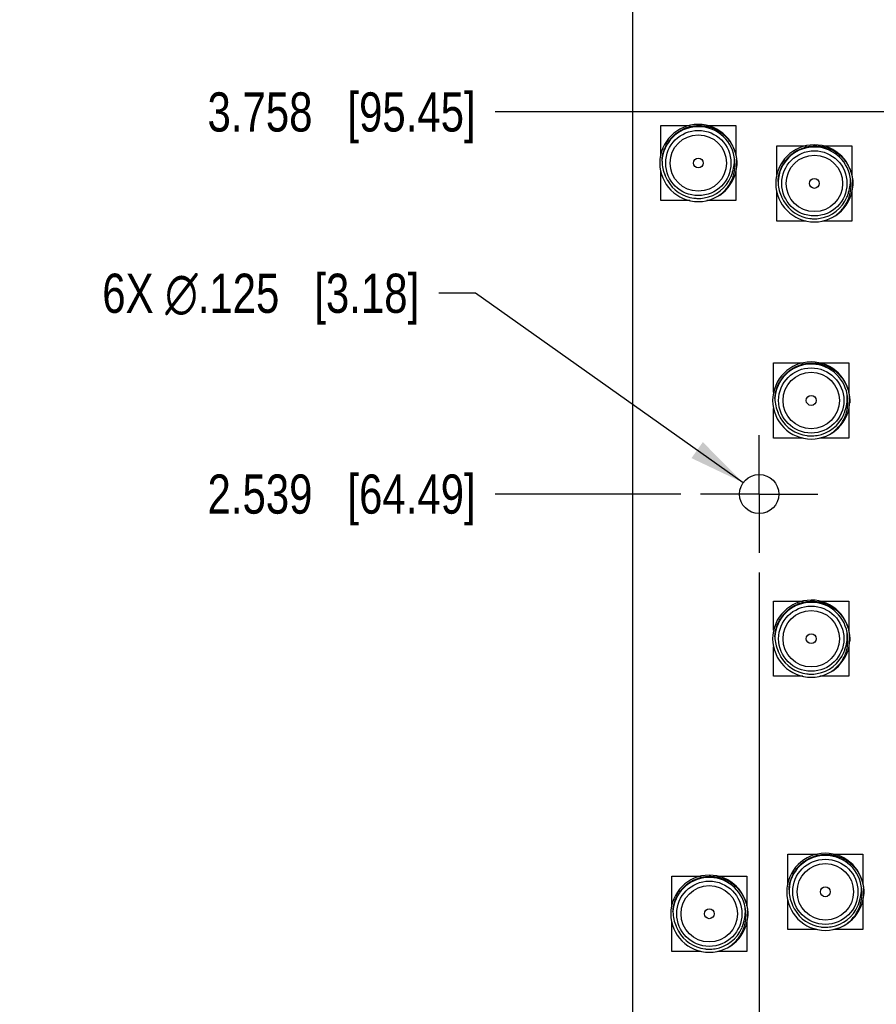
# Model space of a CAD drawing. Header units: inches. Extents: x 0 to 22, y 0 to 17.
# Tile 123 of 217: x 3.7 to 6.5, y 9.5 to 12.6. Entities that reach past the tile are written whole.
import ezdxf

# ---------------------------------------------------------------- set-up
doc = ezdxf.new("R2010")
doc.units = ezdxf.units.IN
doc.header["$LTSCALE"] = 1.21
doc.header["$MEASUREMENT"] = 0
doc.linetypes.add('CENTER', pattern=[0.6, 0.375, -0.075, 0.075, -0.075])
doc.layers.get('0').update_dxf_attribs({"linetype": 'CONTINUOUS'})
doc.layers.add('02___PRT_ALL_AXES', color=7, linetype='CONTINUOUS')
doc.layers.add('DIMENSIONS', color=7, linetype='CONTINUOUS')
doc.styles.get("Standard").update_dxf_attribs({"font": 'txt', "width": 0.8})
doc.dimstyles.new('DIMSTYLE_1', dxfattribs={"dimtxt": 0.125, "dimasz": 0.18, "dimexe": 0.18, "dimexo": 0.0625, "dimgap": 0.09, "dimtad": 0, "dimtih": 1, "dimtoh": 1, "dimdec": 3, "dimzin": 4, "dimdsep": 46, "dimtxsty": 'STANDARD', "dimblk": '_FILLED', "dimblk1": '_FILLED', "dimblk2": '_FILLED', "dimcen": 0.09, "dimadec": 0, "dimazin": 0, "dimtp": 0.001, "dimtm": 0.001, "dimtfac": 1, "dimtdec": 3, "dimtofl": 0, "dimtmove": 0, "dimatfit": 3, "dimldrblk": '_FILLED', "dimfxl": 1, "dimtolj": 1, "dimtzin": 4, "dimarcsym": 0})
doc.dimstyles.new('DIMSTYLE_2', dxfattribs={"dimtxt": 0.125, "dimasz": 0.18, "dimexe": 0.18, "dimexo": 0.0625, "dimgap": 0.09, "dimtad": 0, "dimtih": 1, "dimtoh": 1, "dimdec": 3, "dimzin": 4, "dimdsep": 46, "dimtxsty": 'STANDARD', "dimblk": '_FILLED', "dimblk1": '_FILLED', "dimblk2": '_FILLED', "dimcen": 0.09, "dimadec": 0, "dimazin": 0, "dimtp": 0.001, "dimtm": 0.001, "dimtfac": 1, "dimtdec": 3, "dimtofl": 0, "dimtmove": 0, "dimatfit": 3, "dimldrblk": '_FILLED', "dimfxl": 1, "dimtolj": 1, "dimtzin": 4, "dimarcsym": 0})

# ---------------------------------------------------------------- blocks, each defined once
blk = doc.blocks.new('*D0')
at = {"layer": 'DIMENSIONS', "color": 2, "linetype": 'CONTINUOUS'}
blk.add_line((5.8379, 11.0865), (5.2463, 11.0865), dxfattribs=at)
at = {"layer": 'DIMENSIONS', "color": 2, "linetype": 'CONTINUOUS', "insert": (5.1838, 11.149), "char_height": 0.125, "width": 1.325, "attachment_point": 3, "line_spacing_factor": 0.9}
blk.add_mtext('2.539{\\Ftxt.shx;\\W1.000000;\\H0.125000; }[64.49]', dxfattribs=at)
blk = doc.blocks.new('_FILLED')
at = {"color": 0, "linetype": 'BYBLOCK'}
blk.add_solid([(0, 0), (-1, 0.174), (-1, -0.174)], dxfattribs=at)
blk = doc.blocks.new('*D2')
at = {"layer": 'DIMENSIONS', "color": 2, "linetype": 'CONTINUOUS'}
blk.add_line((9.2869, 12.3055), (5.2463, 12.3055), dxfattribs=at)
at = {"layer": 'DIMENSIONS', "color": 2, "linetype": 'CONTINUOUS', "insert": (5.1838, 12.368), "char_height": 0.125, "width": 1.325, "attachment_point": 3, "line_spacing_factor": 0.9}
blk.add_mtext('3.758{\\Ftxt.shx;\\W1.000000;\\H0.125000; }[95.45]', dxfattribs=at)
blk = doc.blocks.new('*D3')
at = {"layer": 'DIMENSIONS', "color": 2, "linetype": 'CONTINUOUS'}
blk.add_line((5.6213, 15.1076), (5.2463, 15.1076), dxfattribs=at)
at = {"layer": 'DIMENSIONS', "color": 2, "linetype": 'CONTINUOUS', "insert": (5.1838, 15.1701), "char_height": 0.125, "width": 1.425, "attachment_point": 3, "line_spacing_factor": 0.9}
blk.add_mtext('6.560{\\Ftxt.shx;\\W1.000000;\\H0.125000; }[166.62]', dxfattribs=at)
blk = doc.blocks.new('*D8')
at = {"layer": 'DIMENSIONS', "color": 2, "linetype": 'CONTINUOUS'}
blk.add_line((6.0879, 10.8365), (6.0879, 7.8052), dxfattribs=at)
at = {"layer": 'DIMENSIONS', "color": 2, "linetype": 'CONTINUOUS', "insert": (6.0254, 7.7427), "char_height": 0.125, "width": 1.225, "attachment_point": 3, "rotation": 90, "line_spacing_factor": 0.9}
blk.add_mtext('.404{\\Ftxt.shx;\\W1.000000;\\H0.125000; }[10.27]', dxfattribs=at)
blk = doc.blocks.new('*D11')
at = {"layer": 'DIMENSIONS', "color": 2, "linetype": 'CONTINUOUS'}
blk.add_line((9.5369, 12.0555), (9.5369, 7.8052), dxfattribs=at)
at = {"layer": 'DIMENSIONS', "color": 2, "linetype": 'CONTINUOUS', "insert": (9.4744, 7.7427), "char_height": 0.125, "width": 1.325, "attachment_point": 3, "rotation": 90, "line_spacing_factor": 0.9}
blk.add_mtext('3.853{\\Ftxt.shx;\\W1.000000;\\H0.125000; }[97.87]', dxfattribs=at)
blk = doc.blocks.new('*D12')
at = {"layer": 'DIMENSIONS', "color": 2, "linetype": 'CONTINUOUS'}
blk.add_line((12.9888, 10.8365), (12.9888, 7.8052), dxfattribs=at)
at = {"layer": 'DIMENSIONS', "color": 2, "linetype": 'CONTINUOUS', "insert": (12.9263, 7.7427), "char_height": 0.125, "width": 1.425, "attachment_point": 3, "rotation": 90, "line_spacing_factor": 0.9}
blk.add_mtext('7.305{\\Ftxt.shx;\\W1.000000;\\H0.125000; }[185.55]', dxfattribs=at)
blk = doc.blocks.new('*D13')
at = {"layer": 'DIMENSIONS', "color": 2, "linetype": 'CONTINUOUS'}
for p, q in [((5.1838, 11.7271), (5.0663, 11.7271)), ((6.0369, 11.1226), (5.1838, 11.7271))]:
    blk.add_line(p, q, dxfattribs=at)
at = {"layer": 'DIMENSIONS', "color": 2, "linetype": 'CONTINUOUS', "xscale": 0.18, "yscale": 0.18, "zscale": 0.18, "rotation": 324.6796488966}
blk.add_blockref('_FILLED', (6.0369, 11.1226), dxfattribs=at)
at = {"layer": 'DIMENSIONS', "color": 2, "linetype": 'CONTINUOUS', "insert": (5.0038, 11.7896), "char_height": 0.125, "width": 1.591667, "attachment_point": 3, "line_spacing_factor": 0.9}
blk.add_mtext('6X \\Fgdt;{\\Fgdt;n}\\Ftxt;.125{\\Ftxt.shx;\\W1.000000;\\H0.125000; }[3.18]', dxfattribs=at)

msp = doc.modelspace()

# ---------------------------------------------------------------- linework, layer by layer
at = {"color": 7, "linetype": 'CONTINUOUS'}
for p, q in [((5.7738, 12.1694), (5.7738, 12.2626)), ((5.7738, 12.2626), (5.8683, 12.2626)), ((5.92, 12.2626), (6.0138, 12.2626)), ((6.0138, 12.2626), (6.0138, 12.1681)), ((6.1438, 12.1044), (6.1438, 12.1976)), ((6.1438, 12.1976), (6.2383, 12.1976)), ((6.29, 12.1976), (6.3838, 12.1976)), ((6.3838, 12.1976), (6.3838, 12.1031)), ((5.7738, 12.0226), (5.7738, 12.1168)), ((5.7879, 12.1031), (5.7879, 12.1033)), ((5.788, 12.1027), (5.7881, 12.1026)), ((6.0138, 12.1161), (6.0138, 12.0226)), ((6.1438, 11.9576), (6.1438, 12.0518)), ((6.1579, 12.0381), (6.1579, 12.0383)), ((6.158, 12.0377), (6.1581, 12.0376)), ((6.3838, 12.0511), (6.3838, 11.9576)), ((5.8671, 12.0226), (5.7738, 12.0226)), ((6.0138, 12.0226), (5.9208, 12.0226)), ((6.2371, 11.9576), (6.1438, 11.9576)), ((6.3838, 11.9576), (6.2908, 11.9576)), ((6.1338, 11.4119), (6.1338, 11.5051)), ((6.1338, 11.5051), (6.2283, 11.5051)), ((6.28, 11.5051), (6.3738, 11.5051)), ((6.3738, 11.5051), (6.3738, 11.4106)), ((6.1338, 11.2651), (6.1338, 11.3593)), ((6.1479, 11.3456), (6.1479, 11.3458)), ((6.148, 11.3452), (6.1481, 11.3451)), ((6.3738, 11.3586), (6.3738, 11.2651)), ((6.2271, 11.2651), (6.1338, 11.2651)), ((6.3738, 11.2651), (6.2808, 11.2651)), ((6.1338, 10.6519), (6.1338, 10.7451)), ((6.1338, 10.7451), (6.2283, 10.7451)), ((6.28, 10.7451), (6.3738, 10.7451)), ((6.3738, 10.7451), (6.3738, 10.6506)), ((6.1338, 10.5051), (6.1338, 10.5993)), ((6.1479, 10.5856), (6.1479, 10.5858)), ((6.3738, 10.5986), (6.3738, 10.5051)), ((6.148, 10.5852), (6.1481, 10.5851)), ((6.2271, 10.5051), (6.1338, 10.5051)), ((6.3738, 10.5051), (6.2808, 10.5051)), ((6.1788, 9.8444), (6.1788, 9.9376)), ((6.1788, 9.9376), (6.2733, 9.9376)), ((6.325, 9.9376), (6.4188, 9.9376)), ((6.4188, 9.9376), (6.4188, 9.8431)), ((5.8088, 9.7744), (5.8088, 9.8676)), ((5.8088, 9.8676), (5.9033, 9.8676)), ((5.955, 9.8676), (6.0488, 9.8676)), ((6.0488, 9.8676), (6.0488, 9.7731)), ((6.1788, 9.6976), (6.1788, 9.7918)), ((6.1929, 9.7781), (6.1929, 9.7783)), ((6.193, 9.7777), (6.1931, 9.7776)), ((6.4188, 9.7911), (6.4188, 9.6976)), ((5.8088, 9.6276), (5.8088, 9.7218)), ((5.8229, 9.7081), (5.8229, 9.7083)), ((5.823, 9.7077), (5.8231, 9.7076)), ((6.0488, 9.7211), (6.0488, 9.6276)), ((6.2721, 9.6976), (6.1788, 9.6976)), ((6.4188, 9.6976), (6.3258, 9.6976)), ((5.9021, 9.6276), (5.8088, 9.6276)), ((6.0488, 9.6276), (5.9558, 9.6276))]:
    msp.add_line(p, q, dxfattribs=at)
for centre, radius, start, end in [((5.8938, 12.1426), 0.123, 354.3786, 354.3679), ((5.8938, 12.1426), 0.116, 9.6674, 177.0667), ((6.2638, 12.0776), 0.123, 354.3786, 354.3679), ((6.2638, 12.0776), 0.116, 9.6674, 177.0667), ((5.8945, 12.1497), 0.1143, 341.8427, 6.2355), ((5.8923, 12.1496), 0.1143, 180.5015, 204.2339), ((5.8938, 12.1404), 0.1228, 355.3913, 357.5066), ((5.8937, 12.1426), 0.1128, 199.7696, 200.3683), ((5.8935, 12.1425), 0.1127, 200.4817, 200.6721), ((5.8935, 12.1425), 0.1127, 200.6721, 201.0491), ((5.8905, 12.1489), 0.1125, 204.3428, 204.9488), ((5.8934, 12.1425), 0.1126, 201.0491, 201.367), ((5.8938, 12.1427), 0.113, 201.3681, 206.1234), ((5.8938, 12.1426), 0.113, 279.4164, 336.8808), ((5.8937, 12.1427), 0.1131, 336.8849, 340.9799), ((5.8936, 12.1427), 0.1132, 340.9784, 341.6252), ((5.8936, 12.1427), 0.1132, 341.6252, 342.3782), ((5.8939, 12.1426), 0.1129, 342.2784, 345.3648), ((5.894, 12.1426), 0.1128, 342.3763, 345.3662), ((6.2645, 12.0847), 0.1143, 341.8427, 6.2355), ((5.8938, 12.1426), 0.113, 206.1215, 208.4148), ((5.8937, 12.1426), 0.1129, 208.4154, 208.788), ((5.8937, 12.1426), 0.1129, 208.788, 209.2651), ((5.8938, 12.1426), 0.113, 209.2652, 262.8202), ((6.2623, 12.0846), 0.1143, 180.5015, 204.2339), ((6.2638, 12.0754), 0.1228, 355.3913, 357.5066), ((5.8938, 12.1425), 0.1129, 262.8196, 264.7192), ((5.8938, 12.1427), 0.1131, 274.0536, 279.4162), ((6.2637, 12.0776), 0.1128, 199.7696, 200.3683), ((6.2635, 12.0775), 0.1127, 200.4817, 200.6721), ((6.2635, 12.0775), 0.1127, 200.6721, 201.0491), ((6.2605, 12.0839), 0.1125, 204.3428, 204.9488), ((6.2634, 12.0775), 0.1126, 201.0491, 201.367), ((6.2638, 12.0777), 0.113, 201.3681, 206.1234), ((6.2638, 12.0776), 0.113, 279.4164, 336.8808), ((6.2637, 12.0777), 0.1131, 336.8849, 340.9799), ((6.2636, 12.0777), 0.1132, 340.9784, 341.6252), ((6.2636, 12.0777), 0.1132, 341.6252, 342.3782), ((6.2639, 12.0776), 0.1129, 342.2784, 345.3648), ((6.264, 12.0776), 0.1128, 342.3763, 345.3662), ((5.8938, 12.1427), 0.113, 264.7208, 267.6936), ((5.8938, 12.1428), 0.1132, 267.6926, 272.5198), ((5.8938, 12.1426), 0.113, 269.3727, 272.5649), ((5.8938, 12.1424), 0.1127, 272.5222, 273.1581), ((5.8938, 12.1423), 0.1127, 272.5656, 273.1674), ((5.8938, 12.1423), 0.1126, 273.1582, 273.367), ((5.8938, 12.1422), 0.1125, 273.1674, 273.367), ((5.8938, 12.1422), 0.1126, 273.367, 273.5608), ((5.8938, 12.1423), 0.1127, 273.5608, 274.0521), ((6.2638, 12.0776), 0.113, 206.1215, 208.4148), ((6.2637, 12.0776), 0.1129, 208.4154, 208.788), ((6.2637, 12.0776), 0.1129, 208.788, 209.2651), ((6.2638, 12.0776), 0.113, 209.2652, 262.8202), ((6.2638, 12.0775), 0.1129, 262.8196, 264.7192), ((6.2638, 12.0777), 0.113, 264.7208, 267.6936), ((6.2638, 12.0778), 0.1132, 267.6926, 272.5198), ((6.2638, 12.0776), 0.113, 269.3727, 272.5649), ((6.2638, 12.0774), 0.1127, 272.5222, 273.1581), ((6.2638, 12.0773), 0.1127, 272.5656, 273.1674), ((6.2638, 12.0773), 0.1126, 273.1582, 273.367), ((6.2638, 12.0772), 0.1125, 273.1674, 273.367), ((6.2638, 12.0772), 0.1126, 273.367, 273.5608), ((6.2638, 12.0773), 0.1127, 273.5608, 274.0521), ((6.2638, 12.0777), 0.1131, 274.0536, 279.4162), ((6.2538, 11.3851), 0.123, 354.3786, 354.3679), ((6.2538, 11.3851), 0.116, 9.6674, 177.0667), ((6.2545, 11.3922), 0.1143, 341.8427, 6.2355), ((6.2523, 11.3921), 0.1143, 180.5015, 204.2339), ((6.2538, 11.3829), 0.1228, 355.3913, 357.5066), ((6.2537, 11.3851), 0.1128, 199.7696, 200.3683), ((6.2535, 11.385), 0.1127, 200.4817, 200.6721), ((6.2535, 11.385), 0.1127, 200.6721, 201.0491), ((6.2505, 11.3914), 0.1125, 204.3428, 204.9488), ((6.2534, 11.385), 0.1126, 201.0491, 201.367), ((6.2538, 11.3852), 0.113, 201.3681, 206.1234), ((6.2538, 11.3851), 0.113, 279.4164, 336.8808), ((6.2537, 11.3852), 0.1131, 336.8849, 340.9799), ((6.2536, 11.3852), 0.1132, 340.9784, 341.6252), ((6.2536, 11.3852), 0.1132, 341.6252, 342.3782), ((6.2539, 11.3851), 0.1129, 342.2784, 345.3648), ((6.254, 11.3851), 0.1128, 342.3763, 345.3662), ((6.2538, 11.3851), 0.113, 206.1215, 208.4148), ((6.2537, 11.3851), 0.1129, 208.4154, 208.788), ((6.2537, 11.3851), 0.1129, 208.788, 209.2651), ((6.2538, 11.3851), 0.113, 209.2652, 262.8202), ((6.2538, 11.385), 0.1129, 262.8196, 264.7192), ((6.2538, 11.3852), 0.113, 264.7208, 267.6936), ((6.2538, 11.3853), 0.1132, 267.6926, 272.5198), ((6.2538, 11.3851), 0.113, 269.3727, 272.5649), ((6.2538, 11.3849), 0.1127, 272.5222, 273.1581), ((6.2538, 11.3848), 0.1127, 272.5656, 273.1674), ((6.2538, 11.3848), 0.1126, 273.1582, 273.367), ((6.2538, 11.3847), 0.1125, 273.1674, 273.367), ((6.2538, 11.3847), 0.1126, 273.367, 273.5608), ((6.2538, 11.3848), 0.1127, 273.5608, 274.0521), ((6.2538, 11.3852), 0.1131, 274.0536, 279.4162), ((6.2538, 10.6251), 0.123, 354.3786, 354.3679), ((6.2538, 10.6251), 0.116, 9.6674, 177.0667), ((6.2523, 10.6321), 0.1143, 180.5015, 204.2339), ((6.2545, 10.6322), 0.1143, 341.8427, 6.2355), ((6.2538, 10.6229), 0.1228, 355.3913, 357.5066), ((6.2537, 10.6251), 0.1128, 199.7696, 200.3683), ((6.2535, 10.625), 0.1127, 200.4817, 200.6721), ((6.2537, 10.6252), 0.1131, 336.8849, 340.9799), ((6.2536, 10.6252), 0.1132, 340.9784, 341.6252), ((6.2536, 10.6252), 0.1132, 341.6252, 342.3782), ((6.2539, 10.6251), 0.1129, 342.2784, 345.3648), ((6.254, 10.6251), 0.1128, 342.3763, 345.3662), ((6.2535, 10.625), 0.1127, 200.6721, 201.0491), ((6.2505, 10.6314), 0.1125, 204.3428, 204.9488), ((6.2534, 10.625), 0.1126, 201.0491, 201.367), ((6.2538, 10.6252), 0.113, 201.3681, 206.1234), ((6.2538, 10.6251), 0.113, 206.1215, 208.4148), ((6.2537, 10.6251), 0.1129, 208.4154, 208.788), ((6.2537, 10.6251), 0.1129, 208.788, 209.2651), ((6.2538, 10.6251), 0.113, 209.2652, 262.8202), ((6.2538, 10.6251), 0.113, 279.4164, 336.8808), ((6.2538, 10.625), 0.1129, 262.8196, 264.7192), ((6.2538, 10.6252), 0.113, 264.7208, 267.6936), ((6.2538, 10.6253), 0.1132, 267.6926, 272.5198), ((6.2538, 10.6251), 0.113, 269.3727, 272.5649), ((6.2538, 10.6249), 0.1127, 272.5222, 273.1581), ((6.2538, 10.6248), 0.1127, 272.5656, 273.1674), ((6.2538, 10.6248), 0.1126, 273.1582, 273.367), ((6.2538, 10.6247), 0.1125, 273.1674, 273.367), ((6.2538, 10.6247), 0.1126, 273.367, 273.5608), ((6.2538, 10.6248), 0.1127, 273.5608, 274.0521), ((6.2538, 10.6252), 0.1131, 274.0536, 279.4162), ((6.2988, 9.8176), 0.123, 354.3786, 354.3679), ((6.2988, 9.8176), 0.116, 9.6674, 177.0667), ((5.9288, 9.7476), 0.123, 354.3786, 354.3679), ((5.9288, 9.7476), 0.116, 9.6674, 177.0667), ((6.2995, 9.8247), 0.1143, 341.8427, 6.2355), ((6.2973, 9.8246), 0.1143, 180.5015, 204.2339), ((6.2988, 9.8154), 0.1228, 355.3913, 357.5066), ((6.2987, 9.8176), 0.1128, 199.7696, 200.3683), ((6.2985, 9.8175), 0.1127, 200.4817, 200.6721), ((6.2985, 9.8175), 0.1127, 200.6721, 201.0491), ((6.2955, 9.8239), 0.1125, 204.3428, 204.9488), ((6.2984, 9.8175), 0.1126, 201.0491, 201.367), ((6.2988, 9.8177), 0.113, 201.3681, 206.1234), ((6.2988, 9.8176), 0.113, 279.4164, 336.8808), ((6.2987, 9.8177), 0.1131, 336.8849, 340.9799), ((6.2986, 9.8177), 0.1132, 340.9784, 341.6252), ((6.2986, 9.8177), 0.1132, 341.6252, 342.3782), ((6.2989, 9.8176), 0.1129, 342.2784, 345.3648), ((6.299, 9.8176), 0.1128, 342.3763, 345.3662), ((5.9273, 9.7546), 0.1143, 180.5015, 204.2339), ((5.9295, 9.7547), 0.1143, 341.8427, 6.2355), ((5.9288, 9.7454), 0.1228, 355.3913, 357.5066), ((6.2988, 9.8176), 0.113, 206.1215, 208.4148), ((6.2987, 9.8176), 0.1129, 208.4154, 208.788), ((6.2987, 9.8176), 0.1129, 208.788, 209.2651), ((6.2988, 9.8176), 0.113, 209.2652, 262.8202), ((5.9287, 9.7476), 0.1128, 199.7696, 200.3683), ((5.9285, 9.7475), 0.1127, 200.4817, 200.6721), ((5.9285, 9.7475), 0.1127, 200.6721, 201.0491), ((5.9255, 9.7539), 0.1125, 204.3428, 204.9488), ((5.9284, 9.7475), 0.1126, 201.0491, 201.367), ((5.9288, 9.7477), 0.113, 201.3681, 206.1234), ((5.9287, 9.7477), 0.1131, 336.8849, 340.9799), ((5.9286, 9.7477), 0.1132, 340.9784, 341.6252), ((5.9286, 9.7477), 0.1132, 341.6252, 342.3782), ((5.9289, 9.7476), 0.1129, 342.2784, 345.3648), ((5.929, 9.7476), 0.1128, 342.3763, 345.3662), ((6.2988, 9.8177), 0.1131, 274.0536, 279.4162), ((5.9288, 9.7476), 0.113, 206.1215, 208.4148), ((5.9287, 9.7476), 0.1129, 208.4154, 208.788), ((5.9287, 9.7476), 0.1129, 208.788, 209.2651), ((5.9288, 9.7476), 0.113, 209.2652, 262.8202), ((5.9288, 9.7476), 0.113, 279.4164, 336.8808), ((6.2988, 9.8175), 0.1129, 262.8196, 264.7192), ((6.2988, 9.8177), 0.113, 264.7208, 267.6936), ((6.2988, 9.8178), 0.1132, 267.6926, 272.5198), ((6.2988, 9.8176), 0.113, 269.3727, 272.5649), ((6.2988, 9.8174), 0.1127, 272.5222, 273.1581), ((6.2988, 9.8173), 0.1127, 272.5656, 273.1674), ((6.2988, 9.8173), 0.1126, 273.1582, 273.367), ((6.2988, 9.8172), 0.1125, 273.1674, 273.367), ((6.2988, 9.8172), 0.1126, 273.367, 273.5608), ((6.2988, 9.8173), 0.1127, 273.5608, 274.0521), ((5.9288, 9.7475), 0.1129, 262.8196, 264.7192), ((5.9288, 9.7477), 0.113, 264.7208, 267.6936), ((5.9288, 9.7478), 0.1132, 267.6926, 272.5198), ((5.9288, 9.7476), 0.113, 269.3727, 272.5649), ((5.9288, 9.7474), 0.1127, 272.5222, 273.1581), ((5.9288, 9.7473), 0.1127, 272.5656, 273.1674), ((5.9288, 9.7473), 0.1126, 273.1582, 273.367), ((5.9288, 9.7472), 0.1125, 273.1674, 273.367), ((5.9288, 9.7472), 0.1126, 273.367, 273.5608), ((5.9288, 9.7473), 0.1127, 273.5608, 274.0521), ((5.9288, 9.7477), 0.1131, 274.0536, 279.4162)]:
    msp.add_arc(centre, radius, start, end, dxfattribs=at)
for points, knots in [([(5.778, 12.1486), (5.7781, 12.1525), (5.7786, 12.1584), (5.7798, 12.1661), (5.7814, 12.1738), (5.7842, 12.1832), (5.7879, 12.1923), (5.7914, 12.1993), (5.7952, 12.2062), (5.7996, 12.2127), (5.8044, 12.2189), (5.8096, 12.2248), (5.8165, 12.2318), (5.8241, 12.238), (5.8306, 12.2425), (5.8372, 12.2466), (5.8459, 12.2512), (5.8569, 12.2556), (5.8682, 12.2589), (5.8778, 12.2607), (5.8856, 12.2616), (5.8934, 12.2621), (5.9033, 12.262), (5.913, 12.2609), (5.9207, 12.2595), (5.9284, 12.2577), (5.9377, 12.2547), (5.9486, 12.2501), (5.9589, 12.2444), (5.967, 12.2388), (5.9731, 12.234), (5.9775, 12.2301), (5.9818, 12.226), (5.9871, 12.2202), (5.9933, 12.2126), (5.9987, 12.2044), (6.0025, 12.1975), (6.0052, 12.1923), (6.0075, 12.1869), (6.0103, 12.1796), (6.0131, 12.1702), (6.0151, 12.1605), (6.016, 12.1527), (6.0166, 12.1449), (6.0167, 12.139), (6.0165, 12.1351)], [0, 0, 0, 0, 0.031239, 0.046873, 0.062504, 0.093748, 0.124993, 0.140622, 0.15625, 0.187496, 0.203124, 0.218752, 0.249998, 0.281245, 0.296873, 0.3125, 0.343747, 0.374993, 0.40624, 0.437486, 0.453114, 0.468742, 0.499988, 0.531235, 0.546863, 0.562491, 0.593738, 0.624984, 0.656231, 0.687478, 0.703106, 0.718734, 0.734362, 0.74999, 0.781236, 0.812483, 0.828111, 0.843739, 0.859367, 0.874996, 0.906242, 0.937487, 0.953116, 0.968748, 1, 1, 1, 1]), ([(6.148, 12.0836), (6.1481, 12.0875), (6.1486, 12.0934), (6.1498, 12.1011), (6.1514, 12.1088), (6.1542, 12.1182), (6.1579, 12.1273), (6.1614, 12.1343), (6.1652, 12.1412), (6.1696, 12.1477), (6.1744, 12.1539), (6.1796, 12.1598), (6.1865, 12.1668), (6.1941, 12.173), (6.2006, 12.1775), (6.2072, 12.1816), (6.2159, 12.1862), (6.2269, 12.1906), (6.2382, 12.1939), (6.2478, 12.1957), (6.2556, 12.1966), (6.2634, 12.1971), (6.2733, 12.197), (6.283, 12.1959), (6.2907, 12.1945), (6.2984, 12.1927), (6.3077, 12.1897), (6.3186, 12.1851), (6.3289, 12.1794), (6.337, 12.1738), (6.3431, 12.169), (6.3475, 12.1651), (6.3518, 12.161), (6.3571, 12.1552), (6.3633, 12.1476), (6.3687, 12.1394), (6.3725, 12.1325), (6.3752, 12.1273), (6.3775, 12.1219), (6.3803, 12.1146), (6.3831, 12.1052), (6.3851, 12.0955), (6.386, 12.0877), (6.3866, 12.0799), (6.3867, 12.074), (6.3865, 12.0701)], [0, 0, 0, 0, 0.031239, 0.046873, 0.062504, 0.093748, 0.124993, 0.140622, 0.15625, 0.187496, 0.203124, 0.218752, 0.249998, 0.281245, 0.296873, 0.3125, 0.343747, 0.374993, 0.40624, 0.437486, 0.453114, 0.468742, 0.499988, 0.531235, 0.546863, 0.562491, 0.593738, 0.624984, 0.656231, 0.687478, 0.703106, 0.718734, 0.734362, 0.74999, 0.781236, 0.812483, 0.828111, 0.843739, 0.859367, 0.874996, 0.906242, 0.937487, 0.953116, 0.968748, 1, 1, 1, 1]), ([(5.956, 12.0365), (5.961, 12.0398), (5.9707, 12.0471), (5.9833, 12.0601), (5.9939, 12.0749), (6.0021, 12.091), (6.0079, 12.1082), (6.0109, 12.1261), (6.0112, 12.1443), (6.0095, 12.1562), (6.0082, 12.1621)], [0, 0, 0, 0, 0.125011, 0.250021, 0.375026, 0.500028, 0.625026, 0.750021, 0.875012, 1, 1, 1, 1]), ([(6.326, 11.9715), (6.331, 11.9748), (6.3407, 11.9821), (6.3533, 11.9951), (6.3639, 12.0099), (6.3721, 12.026), (6.3779, 12.0432), (6.3809, 12.0611), (6.3812, 12.0793), (6.3795, 12.0912), (6.3782, 12.0971)], [0, 0, 0, 0, 0.125011, 0.250021, 0.375026, 0.500028, 0.625026, 0.750021, 0.875012, 1, 1, 1, 1]), ([(6.138, 11.3911), (6.1381, 11.395), (6.1386, 11.4009), (6.1398, 11.4086), (6.1414, 11.4163), (6.1442, 11.4257), (6.1479, 11.4348), (6.1514, 11.4418), (6.1552, 11.4487), (6.1596, 11.4552), (6.1644, 11.4614), (6.1696, 11.4673), (6.1765, 11.4743), (6.1841, 11.4805), (6.1906, 11.485), (6.1972, 11.4891), (6.2059, 11.4937), (6.2169, 11.4981), (6.2282, 11.5014), (6.2378, 11.5032), (6.2456, 11.5041), (6.2534, 11.5046), (6.2633, 11.5045), (6.273, 11.5034), (6.2807, 11.502), (6.2884, 11.5002), (6.2977, 11.4972), (6.3086, 11.4926), (6.3189, 11.4869), (6.327, 11.4813), (6.3331, 11.4765), (6.3375, 11.4726), (6.3418, 11.4685), (6.3471, 11.4627), (6.3533, 11.4551), (6.3587, 11.4469), (6.3625, 11.44), (6.3652, 11.4348), (6.3675, 11.4294), (6.3703, 11.4221), (6.3731, 11.4127), (6.3751, 11.403), (6.376, 11.3952), (6.3766, 11.3874), (6.3767, 11.3815), (6.3765, 11.3776)], [0, 0, 0, 0, 0.031239, 0.046873, 0.062504, 0.093748, 0.124993, 0.140622, 0.15625, 0.187496, 0.203124, 0.218752, 0.249998, 0.281245, 0.296873, 0.3125, 0.343747, 0.374993, 0.40624, 0.437486, 0.453114, 0.468742, 0.499988, 0.531235, 0.546863, 0.562491, 0.593738, 0.624984, 0.656231, 0.687478, 0.703106, 0.718734, 0.734362, 0.74999, 0.781236, 0.812483, 0.828111, 0.843739, 0.859367, 0.874996, 0.906242, 0.937487, 0.953116, 0.968748, 1, 1, 1, 1]), ([(6.316, 11.279), (6.321, 11.2823), (6.3307, 11.2896), (6.3433, 11.3026), (6.3539, 11.3174), (6.3621, 11.3335), (6.3679, 11.3507), (6.3709, 11.3686), (6.3712, 11.3868), (6.3695, 11.3987), (6.3682, 11.4046)], [0, 0, 0, 0, 0.125011, 0.250021, 0.375026, 0.500028, 0.625026, 0.750021, 0.875012, 1, 1, 1, 1]), ([(6.138, 10.6311), (6.1381, 10.635), (6.1386, 10.6409), (6.1398, 10.6486), (6.1414, 10.6563), (6.1442, 10.6657), (6.1479, 10.6748), (6.1514, 10.6818), (6.1552, 10.6887), (6.1596, 10.6952), (6.1644, 10.7014), (6.1696, 10.7073), (6.1765, 10.7143), (6.1841, 10.7205), (6.1906, 10.725), (6.1972, 10.7291), (6.2059, 10.7337), (6.2169, 10.7381), (6.2282, 10.7414), (6.2378, 10.7432), (6.2456, 10.7441), (6.2534, 10.7446), (6.2633, 10.7445), (6.273, 10.7434), (6.2807, 10.742), (6.2884, 10.7402), (6.2977, 10.7372), (6.3086, 10.7326), (6.3189, 10.7269), (6.327, 10.7213), (6.3331, 10.7165), (6.3375, 10.7126), (6.3418, 10.7085), (6.3471, 10.7027), (6.3533, 10.6951), (6.3587, 10.6869), (6.3625, 10.68), (6.3652, 10.6748), (6.3675, 10.6694), (6.3703, 10.6621), (6.3731, 10.6527), (6.3751, 10.643), (6.376, 10.6352), (6.3766, 10.6274), (6.3767, 10.6215), (6.3765, 10.6176)], [0, 0, 0, 0, 0.031239, 0.046873, 0.062504, 0.093748, 0.124993, 0.140622, 0.15625, 0.187496, 0.203124, 0.218752, 0.249998, 0.281245, 0.296873, 0.3125, 0.343747, 0.374993, 0.40624, 0.437486, 0.453114, 0.468742, 0.499988, 0.531235, 0.546863, 0.562491, 0.593738, 0.624984, 0.656231, 0.687478, 0.703106, 0.718734, 0.734362, 0.74999, 0.781236, 0.812483, 0.828111, 0.843739, 0.859367, 0.874996, 0.906242, 0.937487, 0.953116, 0.968748, 1, 1, 1, 1]), ([(6.316, 10.519), (6.321, 10.5223), (6.3307, 10.5296), (6.3433, 10.5426), (6.3539, 10.5574), (6.3621, 10.5735), (6.3679, 10.5907), (6.3709, 10.6086), (6.3712, 10.6268), (6.3695, 10.6387), (6.3682, 10.6446)], [0, 0, 0, 0, 0.125011, 0.250021, 0.375026, 0.500028, 0.625026, 0.750021, 0.875012, 1, 1, 1, 1]), ([(6.183, 9.8236), (6.1831, 9.8275), (6.1836, 9.8334), (6.1848, 9.8411), (6.1864, 9.8488), (6.1892, 9.8582), (6.1929, 9.8673), (6.1964, 9.8743), (6.2002, 9.8812), (6.2046, 9.8877), (6.2094, 9.8939), (6.2146, 9.8998), (6.2215, 9.9068), (6.2291, 9.913), (6.2356, 9.9175), (6.2422, 9.9216), (6.2509, 9.9262), (6.2619, 9.9306), (6.2732, 9.9339), (6.2828, 9.9357), (6.2906, 9.9366), (6.2984, 9.9371), (6.3083, 9.937), (6.318, 9.9359), (6.3257, 9.9345), (6.3334, 9.9327), (6.3427, 9.9297), (6.3536, 9.9251), (6.3639, 9.9194), (6.372, 9.9138), (6.3781, 9.909), (6.3825, 9.9051), (6.3868, 9.901), (6.3921, 9.8952), (6.3983, 9.8876), (6.4037, 9.8794), (6.4075, 9.8725), (6.4102, 9.8673), (6.4125, 9.8619), (6.4153, 9.8546), (6.4181, 9.8452), (6.4201, 9.8355), (6.421, 9.8277), (6.4216, 9.8199), (6.4217, 9.814), (6.4215, 9.8101)], [0, 0, 0, 0, 0.031239, 0.046873, 0.062504, 0.093748, 0.124993, 0.140622, 0.15625, 0.187496, 0.203124, 0.218752, 0.249998, 0.281245, 0.296873, 0.3125, 0.343747, 0.374993, 0.40624, 0.437486, 0.453114, 0.468742, 0.499988, 0.531235, 0.546863, 0.562491, 0.593738, 0.624984, 0.656231, 0.687478, 0.703106, 0.718734, 0.734362, 0.74999, 0.781236, 0.812483, 0.828111, 0.843739, 0.859367, 0.874996, 0.906242, 0.937487, 0.953116, 0.968748, 1, 1, 1, 1]), ([(5.813, 9.7536), (5.8131, 9.7575), (5.8136, 9.7634), (5.8148, 9.7711), (5.8164, 9.7788), (5.8192, 9.7882), (5.8229, 9.7973), (5.8264, 9.8043), (5.8302, 9.8112), (5.8346, 9.8177), (5.8394, 9.8239), (5.8446, 9.8298), (5.8515, 9.8368), (5.8591, 9.843), (5.8656, 9.8475), (5.8722, 9.8516), (5.8809, 9.8562), (5.8919, 9.8606), (5.9032, 9.8639), (5.9128, 9.8657), (5.9206, 9.8666), (5.9284, 9.8671), (5.9383, 9.867), (5.948, 9.8659), (5.9557, 9.8645), (5.9634, 9.8627), (5.9727, 9.8597), (5.9836, 9.8551), (5.9939, 9.8494), (6.002, 9.8438), (6.0081, 9.839), (6.0125, 9.8351), (6.0168, 9.831), (6.0221, 9.8252), (6.0283, 9.8176), (6.0337, 9.8094), (6.0375, 9.8025), (6.0402, 9.7973), (6.0425, 9.7919), (6.0453, 9.7846), (6.0481, 9.7752), (6.0501, 9.7655), (6.051, 9.7577), (6.0516, 9.7499), (6.0517, 9.744), (6.0515, 9.7401)], [0, 0, 0, 0, 0.031239, 0.046873, 0.062504, 0.093748, 0.124993, 0.140622, 0.15625, 0.187496, 0.203124, 0.218752, 0.249998, 0.281245, 0.296873, 0.3125, 0.343747, 0.374993, 0.40624, 0.437486, 0.453114, 0.468742, 0.499988, 0.531235, 0.546863, 0.562491, 0.593738, 0.624984, 0.656231, 0.687478, 0.703106, 0.718734, 0.734362, 0.74999, 0.781236, 0.812483, 0.828111, 0.843739, 0.859367, 0.874996, 0.906242, 0.937487, 0.953116, 0.968748, 1, 1, 1, 1]), ([(6.361, 9.7115), (6.366, 9.7148), (6.3757, 9.7221), (6.3883, 9.7351), (6.3989, 9.7499), (6.4071, 9.766), (6.4129, 9.7832), (6.4159, 9.8011), (6.4162, 9.8193), (6.4145, 9.8312), (6.4132, 9.8371)], [0, 0, 0, 0, 0.125011, 0.250021, 0.375026, 0.500028, 0.625026, 0.750021, 0.875012, 1, 1, 1, 1]), ([(5.991, 9.6415), (5.996, 9.6448), (6.0057, 9.6521), (6.0183, 9.6651), (6.0289, 9.6799), (6.0371, 9.696), (6.0429, 9.7132), (6.0459, 9.7311), (6.0462, 9.7493), (6.0445, 9.7612), (6.0432, 9.7671)], [0, 0, 0, 0, 0.125011, 0.250021, 0.375026, 0.500028, 0.625026, 0.750021, 0.875012, 1, 1, 1, 1])]:
    msp.add_open_spline(points, degree=3, knots=knots, dxfattribs=at)
at = {"layer": '02___PRT_ALL_AXES', "color": 7, "linetype": 'CONTINUOUS'}
msp.add_line((5.6838, 15.1076), (5.6838, 8.5476), dxfattribs=at)
at = {"layer": '02___PRT_ALL_AXES', "color": 7, "linetype": 'CENTER'}
for q in [(6.0879, 11.274), (5.9004, 11.0865), (6.0879, 10.899), (6.2754, 11.0865)]:
    msp.add_line((6.0879, 11.0865), q, dxfattribs=at)
at = {"layer": '02___PRT_ALL_AXES', "color": 7, "linetype": 'CONTINUOUS'}
for centre, radius in [((5.8938, 12.1426), 0.104), ((5.8938, 12.1426), 0.09), ((5.8938, 12.1426), 0.0158), ((6.2638, 12.0776), 0.104), ((6.2638, 12.0776), 0.09), ((6.2638, 12.0776), 0.0158), ((6.2538, 11.3851), 0.104), ((6.2538, 11.3851), 0.09), ((6.2538, 11.3851), 0.0158), ((6.0879, 11.0865), 0.0625), ((6.2538, 10.6251), 0.104), ((6.2538, 10.6251), 0.09), ((6.2538, 10.6251), 0.0158), ((6.2988, 9.8176), 0.104), ((6.2988, 9.8176), 0.09), ((5.9288, 9.7476), 0.104), ((5.9288, 9.7476), 0.09), ((6.2988, 9.8176), 0.0158), ((5.9288, 9.7476), 0.0158)]:
    msp.add_circle(centre, radius, dxfattribs=at)

# ---------------------------------------------------------------- dimensions: what is measured, and where the dimension line sits
at = {"layer": 'DIMENSIONS', "color": 2, "linetype": 'CONTINUOUS'}
for feature_location, offset, dtype, origin, picture, middle in [((5.6213, 15.1076), (-0.375, 0), 0, (5.6838, 8.5476), '*D3', (4.1713, 15.1076)), ((9.2869, 12.3055), (-4.0406, 0), 0, (9.3494, 8.5476), '*D2', (4.2213, 12.3055)), ((9.5369, 12.0555), (0, -4.2503), 1, (5.6838, 12.118), '*D11', (9.6714, 6.812)), ((5.8379, 11.0865), (-0.5916, 0), 0, (5.6838, 8.5476), '*D0', (4.2213, 11.0865)), ((12.9888, 10.8365), (0, -3.0313), 1, (5.6838, 10.899), '*D12', (13.1456, 6.762)), ((6.0879, 10.8365), (0, -3.0313), 1, (5.6838, 8.5476), '*D8', (6.2224, 6.9067))]:
    dim = msp.add_ordinate_dim(feature_location=feature_location, offset=offset, dtype=dtype, origin=origin, dimstyle='DIMSTYLE_1', dxfattribs=at)
    dim.commit()
    dim.dimension.update_dxf_attribs({"geometry": picture, "text_midpoint": middle})
dim = msp.add_diameter_dim_2p(p1=(6.0369, 11.1226), p2=(6.1389, 11.0504), text='6X <>', dimstyle='DIMSTYLE_2', dxfattribs=at)
dim.commit()
dim.dimension.update_dxf_attribs({"geometry": '*D13', "text_midpoint": (4.008, 11.7271), "dimtype": 163})

doc.saveas('drawing.dxf')
